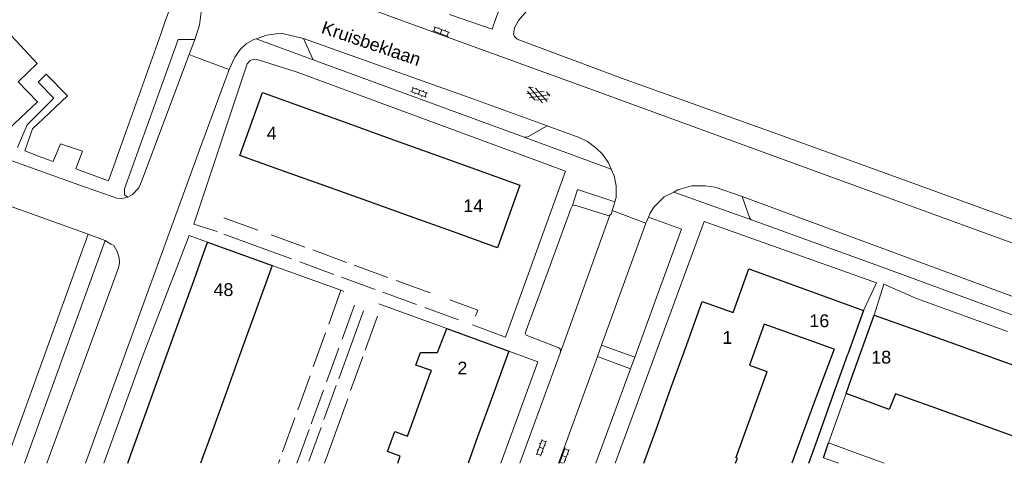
# Model space of a CAD drawing. Header units: metres. Extents: x 142661 to 143061, y 459832 to 460182.
# Tile 3 of 7: x 142844 to 142983, y 459832 to 459894. Entities that reach past the tile are written whole.
import ezdxf

# ---------------------------------------------------------------- set-up
doc = ezdxf.new("R2010")
doc.units = ezdxf.units.M
doc.linetypes.add('DGN Style 1', pattern=[5.08446, 0.00846, -5.076])
doc.linetypes.add('DGN Style 2', pattern=[8.459999, 5.076, -3.384])
for name, color, linetype, lineweight in [('B01', 1, 'Continuous', 30), ('B02', 1, 'Continuous', 13), ('B11', 1, 'DGN Style 1', 13), ('B14', 1, 'DGN Style 2', 13), ('Q19', 7, 'Continuous', 0), ('S01-GV4', 7, 'Continuous', 0), ('S02-OV2', 7, 'Continuous', 0), ('V00', 7, 'Continuous', 0), ('Z02', 7, 'Continuous', 0), ('Z06', 7, 'Continuous', 0)]:
    doc.layers.add(name, color=color, linetype=linetype, lineweight=lineweight)
doc.styles.add('Z02', font='arial.ttf', dxfattribs={"height": 1.8})
doc.styles.add('Z06', font='arial.ttf', dxfattribs={"height": 1.8})

# ---------------------------------------------------------------- blocks, each defined once
blk = doc.blocks.new('OV2')
at = {"layer": 'S02-OV2'}
for p, q in [((0.026, 0.1), (-0.004, 0.1)), ((0.026, -0.23), (0.026, 0.23)), ((0.146, 0.2), (0.026, 0.2)), ((0.026, 0), (0.146, 0)), ((0.146, -0.23), (0.146, 0.23)), ((0.146, 0.1), (0.176, 0.1)), ((0.026, -0.1), (-0.004, -0.1)), ((0.026, -0.2), (0.146, -0.2)), ((0.176, -0.1), (0.146, -0.1))]:
    blk.add_line(p, q, dxfattribs=at)
blk = doc.blocks.new('GV4')
at = {"layer": 'S01-GV4'}
for p, q in [((-0.003, 0.122), (0.117, 0.185)), ((0, -0.057), (0.44, 0.183)), ((0, 0.153), (0.51, -0.137)), ((0, 0.023), (0.276, -0.14)), ((0.11, -0.137), (0.62, 0.153)), ((0.18, 0.183), (0.62, -0.057)), ((0.62, 0.023), (0.31, -0.137)), ((0.509, 0.185), (0.627, 0.112))]:
    blk.add_line(p, q, dxfattribs=at)

msp = doc.modelspace()

# ---------------------------------------------------------------- linework, layer by layer
at = {"layer": 'B01', "flags": 128}
for points in [[(142839.76, 459895.44), (142843.6, 459891.46), (142846.57, 459888.25), (142843.89, 459885.66), (142846.64, 459882.85), (142841.73, 459878.24), (142835.98, 459884.27), (142830.71, 459889.86), (142828.89, 459888.14)], [(142881.4, 459873.07), (142875.14, 459875.32), (142878.3, 459884.15), (142884.55, 459881.91)], [(142884.55, 459881.91), (142890.32, 459879.84)], [(142890.32, 459879.84), (142896.26, 459877.71)], [(142896.26, 459877.71), (142902.15, 459875.6)], [(142902.15, 459875.6), (142908.31, 459873.39)], [(142887.26, 459870.97), (142881.4, 459873.07)], [(142908.31, 459873.39), (142914.57, 459871.14), (142911.41, 459862.31), (142905.08, 459864.58)], [(142893.17, 459868.85), (142887.26, 459870.97)], [(142899.02, 459866.75), (142893.17, 459868.85)], [(142905.08, 459864.58), (142899.02, 459866.75)], [(142868.44, 459857.16), (142870.59, 459863.11)], [(142870.59, 459863.11), (142879.66, 459859.83)], [(142879.66, 459859.83), (142877.5, 459853.86)], [(142944.61, 459853.19), (142946.83, 459859.33)], [(142946.83, 459859.33), (142962.98, 459853.5)], [(142866.26, 459851.12), (142868.44, 459857.16)], [(142938.04, 459848.57), (142940.27, 459854.76), (142944.61, 459853.19)], [(142877.5, 459853.86), (142875.32, 459847.82)], [(142962.98, 459853.5), (142960.76, 459847.34)], [(142961.31, 459843.97), (142964.48, 459852.83)], [(142964.48, 459852.83), (142970.43, 459850.7)], [(142864.11, 459845.19), (142866.26, 459851.12)], [(142902.99, 459847.56), (142904.27, 459850.94)], [(142904.27, 459850.94), (142913.01, 459847.76)], [(142949.01, 459851.58), (142946.91, 459845.77)], [(142958.84, 459848.03), (142949.01, 459851.58)], [(142970.43, 459850.7), (142976.32, 459848.59)], [(142875.32, 459847.82), (142873.18, 459841.89)], [(142913.01, 459847.76), (142910.71, 459841.43)], [(142935.91, 459842.68), (142938.04, 459848.57)], [(142976.32, 459848.59), (142982.42, 459846.4)], [(142982.42, 459846.4), (142988.52, 459844.21)], [(142861.93, 459839.15), (142864.11, 459845.19)], [(142901.96, 459844.6), (142902.11, 459845.02)], [(142899.88, 459838.87), (142901.96, 459844.6)], [(142933.76, 459836.72), (142935.91, 459842.68)], [(142873.18, 459841.89), (142871.02, 459835.93)], [(142910.71, 459841.43), (142908.62, 459835.68)], [(142973.16, 459839.73), (142967.5, 459841.76)], [(142979.27, 459837.54), (142973.16, 459839.73)], [(142859.73, 459833.06), (142861.93, 459839.15)], [(142898.75, 459835.77), (142899.88, 459838.87)], [(142932.05, 459831.98), (142933.76, 459836.72)], [(142985.26, 459835.39), (142979.27, 459837.54)], [(142871.02, 459835.93), (142869.59, 459831.98)], [(142908.62, 459835.68), (142907.27, 459831.98)], [(142957.35, 459832.74), (142958.06, 459834.84)], [(142859.34, 459831.98), (142859.73, 459833.06)], [(142897.37, 459831.98), (142897.73, 459832.96)]]:
    msp.add_lwpolyline(points, dxfattribs=at)
at = {"layer": 'B02', "flags": 128}
for points in [[(142958.06, 459834.84), (142964.05, 459832.66)], [(142959.47, 459831.98), (142957.35, 459832.74)], [(142964.05, 459832.66), (142965.91, 459831.98)]]:
    msp.add_lwpolyline(points, dxfattribs=at)
at = {"layer": 'B11', "linetype": 'Continuous', "lineweight": 30, "flags": 128}
for points in [[(142902.11, 459845.02), (142899.94, 459845.81), (142900.58, 459847.57), (142902.99, 459847.56)], [(142958.84, 459848.03), (142956.57, 459841.93)], [(142958.58, 459841.21), (142960.76, 459847.34)], [(142946.91, 459845.77), (142949.38, 459844.88), (142949.26, 459844.55)], [(142949.26, 459844.55), (142947.12, 459838.6)], [(142960.53, 459841.78), (142961.31, 459843.97)], [(142956.57, 459841.93), (142954.36, 459835.97)], [(142956.44, 459835.21), (142958.58, 459841.21)], [(142967.5, 459841.76), (142966.62, 459839.53), (142960.53, 459841.78)], [(142947.12, 459838.6), (142945.02, 459832.78)], [(142897.73, 459832.96), (142895.92, 459833.64), (142896.97, 459836.43), (142898.75, 459835.77)], [(142954.36, 459835.97), (142952.87, 459831.98)], [(142955.29, 459831.98), (142956.44, 459835.21)], [(142944.96, 459831.98), (142945.21, 459832.71), (142945.02, 459832.78)]]:
    msp.add_lwpolyline(points, dxfattribs=at)
at = {"layer": 'B14', "flags": 128}
for points in [[(142877.63, 459862.49), (142871.91, 459864.58), (142872.69, 459866.6), (142878.36, 459864.55)], [(142884.3, 459862.4), (142878.36, 459864.55)], [(142877.63, 459862.49), (142883.58, 459860.31)], [(142890.16, 459860.26), (142884.3, 459862.4)], [(142883.58, 459860.31), (142889.43, 459858.17)], [(142895.98, 459858.14), (142890.16, 459860.26)], [(142889.43, 459858.17), (142895.25, 459856.06)], [(142901.93, 459855.97), (142895.98, 459858.14)], [(142889.37, 459856.33), (142887.2, 459850.33)], [(142889.55, 459849.47), (142891.74, 459855.47), (142889.37, 459856.33)], [(142895.25, 459856.06), (142901.17, 459853.91)], [(142901.17, 459853.91), (142907.88, 459851.46), (142908.63, 459853.52), (142901.93, 459855.97)], [(142890.79, 459848.65), (142893.11, 459855.01), (142895.09, 459854.28)], [(142892.79, 459847.92), (142895.09, 459854.28)], [(142887.2, 459850.33), (142885.01, 459844.28)], [(142887.35, 459843.43), (142889.55, 459849.47)], [(142890.79, 459848.65), (142888.71, 459842.93)], [(142890.73, 459842.2), (142892.79, 459847.92)], [(142885.01, 459844.28), (142882.87, 459838.37)], [(142885.19, 459837.52), (142887.35, 459843.43)], [(142888.71, 459842.93), (142886.56, 459837.03)], [(142888.6, 459836.28), (142890.73, 459842.2)], [(142882.87, 459838.37), (142880.74, 459832.49)], [(142883.16, 459831.98), (142885.19, 459837.52)], [(142886.56, 459837.03), (142884.72, 459831.98)], [(142887.04, 459831.98), (142888.6, 459836.28)], [(142880.74, 459832.49), (142880.56, 459831.98)]]:
    msp.add_lwpolyline(points, dxfattribs=at)
at = {"layer": 'Q19', "flags": 128}
for points in [[(142935.06, 459918.31), (142920.4, 459904.42), (142913.22, 459897.78), (142912.07, 459896.48), (142911.66, 459895.82), (142911.18, 459894.59), (142910.65, 459893.09), (142904.67, 459895.17)], [(142884.07, 459891.78), (142885.47, 459888.78)], [(142885.47, 459888.78), (142915.17, 459877.87)], [(142853.39, 459831.98), (142855.88, 459838.84), (142869.43, 459876.09), (142873.6, 459887.42)], [(142915.17, 459877.87), (142915.39, 459877.86), (142915.7, 459877.95), (142918.4, 459879.47)], [(142859.37, 459869.42), (142858.51, 459869.23), (142857.78, 459869.28), (142852.44, 459871.16), (142841.99, 459874.91), (142841.11, 459875.11), (142839.98, 459875.24), (142838.67, 459875.06), (142837.37, 459874.74), (142835.94, 459874), (142834.92, 459873.1), (142812.52, 459851.98), (142811.38, 459850.78), (142810.54, 459849.57), (142810.09, 459848.29), (142809.9, 459847.02), (142809.9, 459846.17), (142809.9, 459845.9)], [(142945.89, 459869.51), (142946.92, 459866.57), (142947.04, 459866.36), (142947.19, 459866.23)], [(142921.98, 459868.25), (142921.73, 459867.79), (142918.88, 459859.98), (142915.3, 459850.3), (142915.45, 459850.02), (142920.08, 459848.24), (142920.23, 459848.07), (142920.31, 459847.73), (142920.27, 459847.47)], [(142927.26, 459866.92), (142926.97, 459866.86), (142922.31, 459868.33), (142921.98, 459868.25)], [(142927.57, 459867.57), (142927.47, 459867.08), (142927.26, 459866.92)], [(142927.26, 459866.92), (142920.27, 459847.47)], [(142947.19, 459866.23), (142966.26, 459859.33), (143000, 459846.97)], [(142920.27, 459847.47), (142914.57, 459831.98)]]:
    msp.add_lwpolyline(points, dxfattribs=at)
at = {"layer": 'S02-OV2'}
for p, q in [((142920.14, 459831.99), (142920.95, 459834.14)), ((142920.78, 459831.98), (142921.51, 459833.93)), ((142921.46, 459833.79), (142920.89, 459834)), ((142920.37, 459832.6), (142920.23, 459832.65)), ((142920.55, 459833.06), (142921.11, 459832.85)), ((142920.72, 459833.53), (142920.58, 459833.59)), ((142921.07, 459832.33), (142920.93, 459832.39)), ((142921.28, 459833.32), (142921.42, 459833.27)), ((142920.2, 459832.13), (142920.6, 459831.98))]:
    msp.add_line(p, q, dxfattribs=at)
at = {"layer": 'V00', "flags": 128}
for points in [[(142937.1, 459915.83), (142918.32, 459898.49), (142915.57, 459895.65), (142914.39, 459894.32), (142913.8, 459893.28), (142913.67, 459892.4), (142913.83, 459892.04), (142914.21, 459891.66), (142928.88, 459886.18), (142950.93, 459878.29)], [(142903.34, 459892.34), (142899.07, 459893.89), (142894.34, 459895.64), (142890.58, 459897.06), (142887.93, 459898.05), (142885.68, 459898.89), (142883.43, 459899.77), (142881.47, 459900.84), (142879.32, 459901.97), (142877.72, 459903.01)], [(142869.05, 459899.62), (142869.41, 459898.27), (142869.57, 459896.93), (142869.68, 459895.51), (142869.45, 459893.65), (142868.78, 459891.65)], [(142864.53, 459893.93), (142865.26, 459896), (142865.3, 459896.23), (142865.2, 459896.57)], [(142863.98, 459892.37), (142864.53, 459893.93)], [(142863.98, 459892.37), (142859.06, 459878.59), (142856.64, 459871.73), (142852.02, 459873.4), (142852.97, 459875.93), (142849.86, 459876.93), (142848.81, 459874.44), (142847.24, 459875.04), (142844.86, 459875.95), (142845.94, 459879.05)], [(142877.42, 459891.73), (142878.93, 459892.25), (142880.24, 459892.44), (142881.15, 459892.48), (142884.07, 459891.78)], [(142953.35, 459874.15), (142925.48, 459884.31), (142903.34, 459892.34)], [(142858.89, 459870.59), (142866.43, 459891.61), (142868.78, 459891.65)], [(142868.78, 459891.65), (142867.98, 459889.5)], [(142873.6, 459887.42), (142874.4, 459889.14), (142875.21, 459890.25), (142876.04, 459891.03), (142877.12, 459891.63), (142877.42, 459891.73)], [(142885.47, 459888.78), (142877.42, 459891.73)], [(142884.07, 459891.78), (142900.96, 459885.78)], [(142867.98, 459889.5), (142861.28, 459871.66)], [(142873.6, 459887.42), (142868.92, 459889.15), (142867.98, 459889.5)], [(142883.21, 459887.02), (142877.58, 459888.79), (142877.06, 459888.86), (142876.56, 459888.66), (142876.14, 459888.19), (142868.65, 459865.65), (142871.91, 459864.58)], [(142843.82, 459876.43), (142845.15, 459879.64), (142847.51, 459881.97), (142847.96, 459882.42), (142848.93, 459883.38), (142846.71, 459885.61), (142847.84, 459886.74)], [(142845.94, 459879.05), (142848.23, 459881.23), (142849.15, 459882.12), (142850.83, 459883.72), (142847.84, 459886.74)], [(142883.21, 459887.02), (142920.99, 459873.1), (142912.57, 459849.72), (142907.88, 459851.46)], [(142900.96, 459885.78), (142908.1, 459883.24), (142918.4, 459879.47)], [(142918.4, 459879.47), (142922.91, 459877.83), (142924.09, 459877.29), (142925.29, 459876.39), (142926.24, 459875.42), (142927.04, 459874.25), (142927.43, 459873.37)], [(142950.93, 459878.29), (142987.9, 459864.88)], [(142915.17, 459877.87), (142927.43, 459873.37)], [(143000, 459857.16), (142953.35, 459874.15)], [(142927.43, 459873.37), (142927.85, 459872.43), (142928.12, 459871.01), (142928.13, 459869.41), (142927.95, 459868.76)], [(142861.28, 459871.66), (142860.89, 459870.77), (142860.02, 459869.8)], [(142859.37, 459869.42), (142858.86, 459869.76), (142858.89, 459870.59)], [(142860.02, 459869.8), (142859.37, 459869.42)], [(142921.98, 459868.25), (142922.7, 459870.5), (142927.95, 459868.76)], [(142936.27, 459870.16), (142934.92, 459869.46), (142933.43, 459868.04), (142932.95, 459867.16), (142932.7, 459866.61)], [(142945.89, 459869.51), (142942.08, 459870.84), (142940.67, 459871.04), (142938.78, 459871.02), (142936.81, 459870.45), (142936.27, 459870.16)], [(142947.19, 459866.23), (142936.27, 459870.16)], [(142847.73, 459866.4), (142839.72, 459869.26), (142838.65, 459869.16), (142838.1, 459869.03), (142837.48, 459868.69)], [(142927.95, 459868.76), (142927.77, 459868.11), (142927.57, 459867.57)], [(142945.89, 459869.51), (142992.5, 459852.33)], [(142932.32, 459865.78), (142927.57, 459867.57)], [(142853.75, 459864.21), (142847.73, 459866.4)], [(142962.98, 459853.5), (142964.79, 459857.4), (142940.54, 459866.02), (142929.6, 459836.31)], [(142932.32, 459865.78), (142929.71, 459858.56)], [(142932.7, 459866.61), (142932.32, 459865.78)], [(142934.45, 459856.98), (142937.36, 459864.91), (142932.7, 459866.61)], [(142842.12, 459831.98), (142853.75, 459864.21)], [(142856.17, 459863.32), (142844.78, 459831.98)], [(142847.93, 459831.98), (142858.01, 459859.47), (142858.17, 459860.21), (142858.12, 459860.89), (142857.85, 459861.78), (142857.38, 459862.63), (142856.97, 459862.82), (142856.17, 459863.32)], [(142856.17, 459863.32), (142853.75, 459864.21)], [(142855.96, 459831.98), (142861.49, 459847.23), (142867.98, 459864.05), (142870.59, 459863.11)], [(142889.37, 459856.33), (142879.66, 459859.83)], [(142926.08, 459848.61), (142929.71, 459858.56)], [(142930.75, 459846.9), (142934.45, 459856.98)], [(142970.45, 459855.19), (142965.84, 459857.18), (142964.48, 459852.83)], [(142983.29, 459850.52), (142970.45, 459855.19)], [(142895.09, 459854.28), (142904.27, 459850.94)], [(142913.01, 459847.76), (142917.11, 459846.27), (142911.9, 459831.98)], [(142925.49, 459846.99), (142926.08, 459848.61)], [(142926.08, 459848.61), (142930.75, 459846.9)], [(142920.42, 459833.11), (142925.49, 459846.99)], [(142925.49, 459846.99), (142930.16, 459845.28)], [(142930.16, 459845.28), (142930.75, 459846.9)], [(142925.28, 459831.98), (142930.16, 459845.28)], [(142960.53, 459841.78), (142958.06, 459834.84)], [(142929.6, 459836.31), (142928.02, 459831.98)], [(142920.01, 459831.98), (142920.42, 459833.11)]]:
    msp.add_lwpolyline(points, dxfattribs=at)

# ---------------------------------------------------------------- block references
at = {"layer": 'S01-GV4', "xscale": 5, "yscale": 5, "zscale": 5, "rotation": 340.0609520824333}
msp.add_blockref('GV4', (142915.6, 459884.24), dxfattribs=at)
at = {"layer": 'S02-OV2'}
for p, xscale, yscale, zscale, rotation in [((142903.34, 459892.34), 5, 5, 5, 70.00710601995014), ((142900.24, 459883.8), 5.000000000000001, 5.000000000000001, 5.000000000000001, 70.06095208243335), ((142917.19, 459834.31), 5, 5, 5, 339.5713828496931)]:
    msp.add_blockref('OV2', p, dxfattribs=dict(at, xscale=xscale, yscale=yscale, zscale=zscale, rotation=rotation))

# ---------------------------------------------------------------- texts
at = {"layer": 'Z02', "linetype": 'Continuous', "style": 'Z02'}
for s, p in [('4', (142878.91, 459877.54)), ('14', (142906.61, 459867.33)), ('48', (142871.42, 459855.52)), ('16', (142955.36, 459851.14)), ('1', (142943.11, 459848.79)), ('18', (142964.08, 459846.01)), ('2', (142905.78, 459844.48))]:
    msp.add_text(s, height=1.8, dxfattribs=at).set_placement(p)
at = {"layer": 'Z06', "linetype": 'Continuous', "style": 'Z06'}
msp.add_text('Kruisbeklaan', height=1.8, rotation=341.0939, dxfattribs=at).set_placement((142886.47, 459892.59))

doc.saveas('drawing.dxf')
